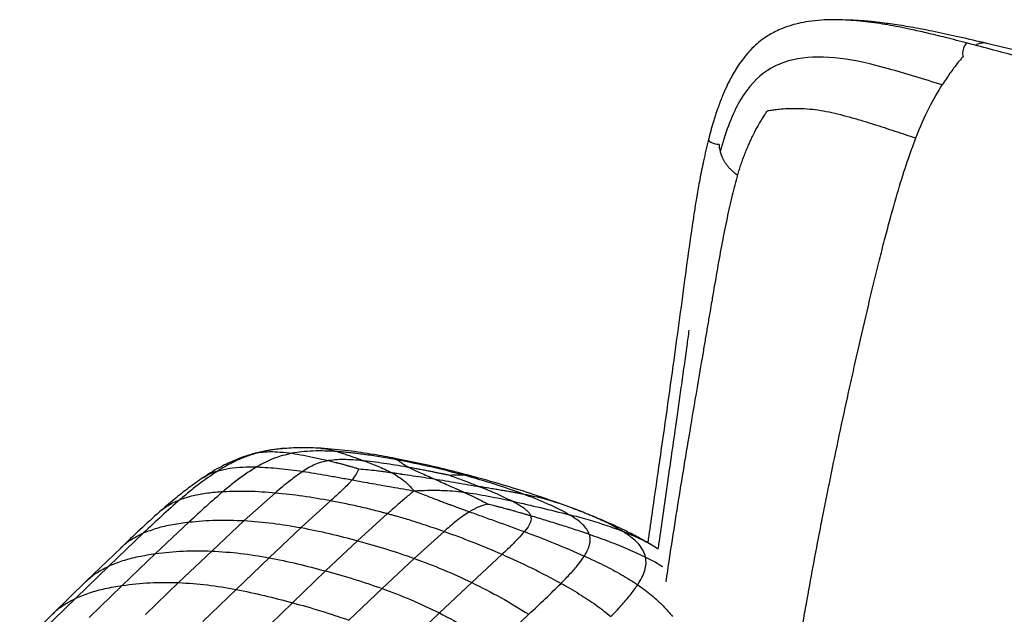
# Paper-space layout '_Trimetric' of a CAD drawing. Header units: millimetres. Extents: x -437 to 644, y -96 to 907.
# Tile 7 of 14: x -240 to 104, y 699 to 907. Entities that reach past the tile are written whole.
import ezdxf

# ---------------------------------------------------------------- set-up
doc = ezdxf.new("R2010")
doc.units = ezdxf.units.MM

psp = doc.layouts.new('_Trimetric')

# ---------------------------------------------------------------- linework, layer by layer
at = {"color": 7, "linetype": 'Continuous', "lineweight": 25}
for p, q in [((-148.38, 756.94), (-148.89, 756.88)), ((-134.93, 757.06), (-134.83, 757.06)), ((-158.01, 755.22), (-156.1, 755.69)), ((-81.03, 746.99), (-81.74, 747.24)), ((-150.72, 741.59), (-161.6, 731.83)), ((-131.38, 738.84), (-141.74, 729.4)), ((-46.93, 736.15), (-51.72, 737.9)), ((-46.61, 736), (-47.01, 736.15)), ((-111.56, 734.3), (-122.02, 724.83)), ((-180.86, 731.37), (-192.59, 720.34)), ((-161.6, 731.83), (-172.98, 721.22)), ((-141.74, 729.4), (-152.96, 718.88)), ((-196.75, 727.57), (-208.82, 716.03)), ((-91.81, 728.08), (-102.25, 718.66)), ((-204.64, 722.4), (-216.82, 710.66)), ((-122.02, 724.83), (-133.24, 714.28)), ((-17.57, 722.17), (-17.7, 722.25)), ((-17, 721.85), (-17.63, 722.28)), ((-192.59, 720.34), (-204.21, 709.22)), ((-172.98, 721.22), (-184.54, 710.22)), ((-152.96, 718.88), (-164.48, 707.83)), ((-102.25, 718.66), (-113.5, 708.15)), ((-71.54, 720.08), (-82.13, 710.23)), ((-208.82, 716.03), (-220.48, 704.75)), ((-133.24, 714.28), (-144.77, 703.19)), ((-216.82, 710.66), (-228.47, 699.31)), ((-204.21, 709.22), (-215.81, 697.99)), ((-184.54, 710.22), (-196.13, 699.02)), ((-82.13, 710.23), (-93.49, 699.62)), ((-164.48, 707.83), (-176.05, 696.61)), ((-113.5, 708.15), (-125.06, 697.12)), ((-220.48, 704.75), (-232.06, 693.47)), ((-144.77, 703.19), (-156.35, 691.94)), ((-228.47, 699.31), (-240.04, 688.03)), ((-93.49, 699.62), (-105.05, 688.62)), ((-73.94, 688.09), (-62.27, 699.15))]:
    psp.add_line(p, q, dxfattribs=at)
at = {"color": 7, "linetype": 'Continuous', "lineweight": 25, "flags": 128}
for points in [[(90.99, 898.47), (90.78, 898.47), (90.33, 898.2), (89.89, 897.6), (89.52, 896.76), (89.27, 895.82), (89.19, 894.91), (89.29, 894.17), (89.45, 893.83)], [(0.49, 864.84), (0.52, 864.6), (0.88, 864.21), (1.55, 863.82), (2.43, 863.5), (3.38, 863.28), (4.18, 863.21)]]:
    psp.add_lwpolyline(points, dxfattribs=at)
at = {"color": 7, "linetype": 'Continuous', "lineweight": 25}
for points, knots in [([(90.99, 898.47), (88.41, 899.14), (83.63, 900.38), (77.03, 902), (71.58, 903.23), (67.09, 904.14), (63.14, 904.87), (59.33, 905.48), (55.33, 906.01), (51.3, 906.4), (47.4, 906.64), (43.66, 906.7), (39.71, 906.57), (35.73, 906.15), (31.91, 905.44), (28.63, 904.53), (25.77, 903.46), (23.4, 902.33), (21.27, 901.12), (19.12, 899.66), (16.79, 897.75), (14.44, 895.37), (12.31, 892.75), (10.55, 890.19), (9.12, 887.82), (7.87, 885.52), (6.6, 882.92), (5.19, 879.68), (3.64, 875.55), (2, 870.53), (1.02, 866.83), (0.49, 864.84)], [0, 0, 0, 0, 0.069396, 0.128494, 0.177184, 0.215381, 0.248499, 0.282315, 0.316845, 0.354724, 0.389285, 0.420354, 0.454207, 0.494577, 0.527136, 0.558534, 0.586021, 0.609354, 0.629237, 0.651959, 0.678805, 0.709749, 0.740484, 0.767593, 0.791129, 0.812357, 0.835452, 0.86582, 0.903351, 0.948078, 1, 1, 1, 1]), ([(97.7, 898.4), (94.5, 899.15), (88.48, 900.57), (79.97, 902.41), (72.34, 903.9), (65.72, 905), (60.01, 905.76), (55.19, 906.23), (51.63, 906.47), (49.69, 906.5), (49.06, 906.51)], [0, 0, 0, 0, 0.198394, 0.37404, 0.528877, 0.663866, 0.780303, 0.879213, 0.961064, 1, 1, 1, 1]), ([(269.7, 850.49), (267.65, 851.05), (263.84, 852.09), (258.57, 853.52), (254.22, 854.7), (250.67, 855.67), (247.61, 856.5), (244.74, 857.28), (241.83, 858.07), (233.62, 860.29), (222.67, 863.26), (209.03, 866.93), (198.16, 869.85), (188.39, 872.47), (179.45, 874.85), (170.95, 877.12), (162.16, 879.46), (153.57, 881.75), (146.96, 883.52), (142.01, 884.84), (138.17, 885.87), (133.64, 887.08), (128.33, 888.51), (122.28, 890.14), (115.5, 891.96), (108.01, 893.97), (99.75, 896.17), (93.99, 897.68), (90.99, 898.47)], [0, 0, 0, 0, 0.034548, 0.064022, 0.08842, 0.107742, 0.123646, 0.139692, 0.155999, 0.172569, 0.277477, 0.339922, 0.401495, 0.460024, 0.503942, 0.551329, 0.602664, 0.651488, 0.695547, 0.71361, 0.734603, 0.759953, 0.789668, 0.823751, 0.86148, 0.903429, 0.949602, 1, 1, 1, 1]), ([(97.67, 898.4), (97.54, 898.43), (97.06, 898.56), (96.2, 898.6), (95.08, 898.36), (94.29, 898.07), (93.86, 897.77), (93.8, 897.73)], [0, 0, 0, 0, 0.1078365, 0.4131792, 0.693054, 0.9578658, 1, 1, 1, 1]), ([(278.65, 851.74), (266.38, 855.05), (241.42, 861.8), (203.48, 871.64), (171.18, 879.93), (150.62, 885.19), (142.28, 887.32), (140.11, 887.87), (138.47, 888.29), (136.9, 888.69), (131.27, 890.12), (122.14, 892.43), (109.59, 895.55), (101.61, 897.46), (97.67, 898.41)], [0, 0, 0, 0, 0.205516, 0.418066, 0.630411, 0.741259, 0.758519, 0.768427, 0.777022, 0.785602, 0.794166, 0.869807, 0.935812, 1, 1, 1, 1]), ([(82.13, 883.93), (75.6, 885.92), (69.34, 887.9), (57.44, 891.19), (51.8, 892.5), (41.19, 893.83), (36.23, 893.84), (27.23, 892.25), (23.19, 890.63), (19.73, 888.04)], [0, 0, 0, 0, 0.25, 0.25, 0.5, 0.5, 0.75, 0.75, 1, 1, 1, 1]), ([(89.44, 893.82), (89.33, 893.7), (88.94, 893.27), (88.26, 892.47), (86.82, 890.71), (84.76, 887.97), (83.03, 885.3), (82.13, 883.93)], [0, 0, 0, 0, 0.044076, 0.15744, 0.273899, 0.625686, 1, 1, 1, 1]), ([(19.73, 888.04), (16.26, 885.44), (13.36, 881.85), (8.4, 872.71), (6.35, 867.16), (4.58, 860.63)], [0, 0, 0, 0, 0.5, 0.5, 1, 1, 1, 1]), ([(72.94, 865.39), (74.51, 869.42), (76.07, 872.88), (79.14, 878.94), (80.65, 881.56), (82.13, 883.92)], [0, 0, 0, 0, 0.5, 0.5, 1, 1, 1, 1]), ([(10.69, 852.49), (10.79, 852.8), (10.98, 853.43), (11.28, 854.37), (11.58, 855.3), (11.89, 856.23), (12.21, 857.15), (12.54, 858.06), (12.88, 858.97), (13.23, 859.87), (13.58, 860.76), (13.94, 861.65), (14.31, 862.53), (14.69, 863.4), (15.08, 864.26), (15.47, 865.11), (15.88, 865.96), (16.67, 867.55), (17.88, 869.85), (19.2, 872.07), (20.21, 873.63), (20.68, 874.34), (21, 874.79), (21.07, 874.89)], [0, 0, 0, 0, 0.039383, 0.0786734, 0.1178695, 0.15697, 0.1959738, 0.2348801, 0.273688, 0.3123965, 0.3510045, 0.3895103, 0.427912, 0.4662102, 0.5044045, 0.5424913, 0.5804664, 0.6183283, 0.7581797, 0.8967097, 0.9329239, 0.9845333, 1, 1, 1, 1]), ([(21.07, 874.89), (21.24, 874.93), (21.71, 875.01), (22.48, 875.14), (23.39, 875.27), (24.28, 875.38), (25.84, 875.54), (28.12, 875.71), (31.37, 875.77), (34.9, 875.63), (38.72, 875.21), (42.63, 874.51), (46.61, 873.58), (50.66, 872.48), (54.58, 871.33), (58.34, 870.16), (61.93, 869), (65.57, 867.81), (69.23, 866.6), (71.7, 865.79), (72.93, 865.39)], [0, 0, 0, 0, 0.011472, 0.031633, 0.051911, 0.070756, 0.089615, 0.151614, 0.213698, 0.286997, 0.360918, 0.435669, 0.511239, 0.587586, 0.664669, 0.73109, 0.797859, 0.864941, 0.932328, 1, 1, 1, 1]), ([(0.49, 864.84), (-0.1, 862.39), (-1.22, 857.77), (-2.52, 851.13), (-3.55, 845.28), (-4.38, 840.21), (-5.03, 835.91), (-6.21, 827.89), (-8.44, 811.3), (-11.33, 789.94), (-14.38, 768.18), (-16.88, 750.84), (-19, 736.19), (-20.24, 727.37), (-20.7, 724.13)], [0, 0, 0, 0, 0.053634, 0.101306, 0.143146, 0.179265, 0.209698, 0.234741, 0.349997, 0.561917, 0.688109, 0.812567, 0.930919, 1, 1, 1, 1]), ([(4.22, 863.15), (4.21, 862.95), (4.16, 862.19), (4.4, 861.29), (4.58, 860.63)], [0, 0, 0, 0, 0.264194, 1, 1, 1, 1]), ([(13.39, 520.87), (13.13, 522.84), (12.96, 524.95), (12.79, 529.63), (12.79, 532.19), (12.94, 537.97), (13.09, 541.18), (13.44, 546.61), (13.57, 548.53), (13.87, 552.56), (14.04, 554.67), (14.98, 565.67), (15.99, 575.85), (17.36, 587.95), (17.6, 589.98), (17.85, 592.11), (17.94, 592.92), (17.96, 593.05), (17.97, 593.1), (17.97, 593.11), (17.97, 593.15), (17.98, 593.22), (18.03, 593.62), (18.16, 594.69), (18.94, 601.23), (19.75, 607.54), (21.98, 624.39), (23.6, 635.68), (26.88, 657.14), (28.53, 667.3), (30.99, 681.78), (31.8, 686.48), (33, 693.34), (33.39, 695.59), (34.18, 700.05), (34.58, 702.25), (36.55, 713.21), (38.14, 721.76), (40.35, 733.08), (40.8, 735.38), (41.74, 740.05), (43.17, 747.18), (44.72, 754.62), (46.86, 764.76), (47.97, 769.92), (49.69, 777.78), (50.28, 780.41), (51.46, 785.7), (52.05, 788.36), (55.07, 801.65), (57.58, 812.27), (60.59, 824.32), (61.18, 826.67), (62.36, 831.22), (62.94, 833.41), (64.64, 839.74), (65.74, 843.62), (68.94, 854.37), (70.96, 860.34), (72.93, 865.39)], [0, 0, 0, 0, 0.0625, 0.0625, 0.125, 0.125, 0.1875, 0.1875, 0.21875, 0.21875, 0.25, 0.25, 0.375, 0.375, 0.390625, 0.398437, 0.399414, 0.399902, 0.399902, 0.400024, 0.400024, 0.400146, 0.400391, 0.402344, 0.40625, 0.4375, 0.4375, 0.5, 0.5, 0.5625, 0.5625, 0.59375, 0.59375, 0.609375, 0.609375, 0.625, 0.625, 0.6875, 0.6875, 0.703125, 0.703125, 0.71875, 0.75, 0.75, 0.78125, 0.78125, 0.796875, 0.796875, 0.8125, 0.8125, 0.875, 0.875, 0.890625, 0.890625, 0.90625, 0.90625, 0.9375, 0.9375, 1, 1, 1, 1]), ([(4.58, 860.63), (4.61, 860.52), (4.67, 860.3), (4.78, 859.96), (4.9, 859.62), (5.02, 859.28), (5.16, 858.94), (5.31, 858.6), (5.46, 858.26), (5.63, 857.92), (5.81, 857.59), (6, 857.26), (6.2, 856.93), (6.41, 856.61), (6.64, 856.29), (6.87, 855.98), (7.12, 855.67), (7.37, 855.36), (7.64, 855.06), (7.92, 854.77), (8.2, 854.48), (8.5, 854.2), (8.81, 853.92), (9.13, 853.65), (9.54, 853.31), (10.05, 852.92), (10.48, 852.63), (10.69, 852.49)], [0, 0, 0, 0, 0.038609, 0.077077, 0.115416, 0.153636, 0.19175, 0.229772, 0.267712, 0.305581, 0.343383, 0.381123, 0.418806, 0.456435, 0.494016, 0.531555, 0.569057, 0.606526, 0.643968, 0.681386, 0.718785, 0.756167, 0.793535, 0.830892, 0.868239, 0.93413, 1, 1, 1, 1]), ([(10.69, 852.49), (10.03, 850.13), (8.65, 845.18), (6.91, 837.27), (5.22, 828.75), (3.6, 819.8), (2.42, 812.94), (1.57, 807.94), (0.98, 804.51), (0.27, 800.34), (-0.51, 795.8), (-2, 787.03), (-4.07, 774.88), (-6.64, 759.65), (-8.95, 745.69), (-11.14, 732.06), (-12.96, 720.34), (-14.02, 713.12), (-14.42, 710.45)], [0, 0, 0, 0, 0.051375, 0.108016, 0.168671, 0.232043, 0.296812, 0.312833, 0.336913, 0.368787, 0.400485, 0.431967, 0.55275, 0.655176, 0.751679, 0.846792, 0.943322, 1, 1, 1, 1]), ([(-6.34, 798.28), (-6.59, 796.47), (-7.15, 792.36), (-8.08, 785.7), (-9.08, 778.51), (-10.08, 771.41), (-11.23, 763.31), (-12.54, 754.17), (-14.01, 743.97), (-15.44, 734.05), (-16.48, 726.74), (-17.04, 722.71), (-17.14, 721.95)], [0, 0, 0, 0, 0.0706003, 0.160993, 0.2608868, 0.352734, 0.4395127, 0.5791886, 0.71193, 0.8411888, 0.9698032, 1, 1, 1, 1]), ([(-148.56, 756.96), (-150.14, 756.78), (-153.25, 756.42), (-156.32, 755.69), (-157.83, 755.33)], [0, 0, 0, 0, 0.508358, 1, 1, 1, 1]), ([(-148.89, 756.88), (-149.86, 756.78), (-152.37, 756.54), (-154.68, 756.01), (-156.1, 755.69)], [0, 0, 0, 0, 0.386971, 1, 1, 1, 1]), ([(-134.93, 757.1), (-137.26, 757.21), (-141.75, 757.43), (-146.33, 757.11), (-148.54, 756.96)], [0, 0, 0, 0, 0.518552, 1, 1, 1, 1]), ([(-108.85, 753.54), (-111.41, 754.01), (-116.83, 755.01), (-125.45, 756.31), (-131.66, 756.83), (-134.86, 757.1)], [0, 0, 0, 0, 0.301407, 0.640312, 1, 1, 1, 1]), ([(-134.83, 757.06), (-134.63, 757.06), (-133.71, 757.04), (-131.85, 756.66), (-130.05, 756.17), (-129.14, 755.92)], [0, 0, 0, 0, 0.125194, 0.55881, 1, 1, 1, 1]), ([(-158.01, 755.28), (-159.36, 754.89), (-162.27, 754.05), (-166.09, 752.48), (-169.64, 750.73), (-172.91, 748.87), (-175.03, 747.48), (-176.15, 746.75)], [0, 0, 0, 0, 0.195822, 0.422904, 0.59486, 0.786217, 1, 1, 1, 1]), ([(-156.1, 755.69), (-157.45, 755.31), (-160.2, 754.55), (-163.91, 753.02), (-167.45, 751.26), (-169.61, 749.94), (-170.72, 749.26)], [0, 0, 0, 0, 0.23746, 0.48016, 0.733022, 1, 1, 1, 1]), ([(-145.01, 755.33), (-146.13, 755.08), (-148.39, 754.57), (-151.5, 753.47), (-154.49, 752.15), (-156.32, 751.11), (-157.26, 750.58)], [0, 0, 0, 0, 0.23238, 0.472189, 0.72613, 1, 1, 1, 1]), ([(-156.1, 755.69), (-155, 755.79), (-152.73, 756.02), (-149.03, 755.83), (-146.36, 755.5), (-145.01, 755.33)], [0, 0, 0, 0, 0.319524, 0.65549, 1, 1, 1, 1]), ([(-129.14, 755.92), (-130.63, 756.01), (-133.48, 756.18), (-137.63, 756.16), (-141.49, 755.92), (-143.85, 755.52), (-145.01, 755.33)], [0, 0, 0, 0, 0.27439, 0.52803, 0.767528, 1, 1, 1, 1]), ([(-145.01, 755.33), (-143.67, 755.11), (-140.98, 754.69), (-136.75, 753.83), (-133.73, 753.12), (-132.23, 752.78)], [0, 0, 0, 0, 0.3353703, 0.6714441, 1, 1, 1, 1]), ([(-119.8, 752.7), (-120.76, 752.79), (-122.84, 753), (-125.97, 753.16), (-129.23, 753.17), (-131.22, 752.91), (-132.23, 752.78)], [0, 0, 0, 0, 0.229526, 0.496087, 0.744762, 1, 1, 1, 1]), ([(-129.14, 755.92), (-127.72, 755.47), (-124.95, 754.59), (-121.48, 753.31), (-119.8, 752.7)], [0, 0, 0, 0, 0.515067, 1, 1, 1, 1]), ([(-108.07, 753), (-109.94, 753.34), (-113.6, 754.01), (-119.02, 754.83), (-124.17, 755.5), (-127.53, 755.78), (-129.14, 755.92)], [0, 0, 0, 0, 0.272209, 0.531456, 0.774864, 1, 1, 1, 1]), ([(-81.01, 747.06), (-84.13, 747.88), (-90.29, 749.51), (-99.64, 751.7), (-105.93, 752.96), (-109.01, 753.57)], [0, 0, 0, 0, 0.342934, 0.6783446, 1, 1, 1, 1]), ([(-108.83, 753.51), (-108.77, 753.5), (-108.63, 753.46), (-108.27, 753.17), (-108.07, 753)], [0, 0, 0, 0, 0.411471, 1, 1, 1, 1]), ([(-170.72, 749.26), (-169.39, 749.59), (-166.63, 750.25), (-162.13, 750.61), (-158.91, 750.59), (-157.26, 750.58)], [0, 0, 0, 0, 0.3149782, 0.6502046, 1, 1, 1, 1]), ([(-157.26, 750.58), (-158.58, 749.76), (-161.34, 748.04), (-165.19, 745.16), (-167.69, 743.09), (-168.99, 742.03)], [0, 0, 0, 0, 0.305451, 0.640589, 1, 1, 1, 1]), ([(-157.26, 750.58), (-154.68, 750.45), (-149.56, 750.2), (-143.94, 749.42), (-141.16, 749.03)], [0, 0, 0, 0, 0.503918, 1, 1, 1, 1]), ([(-132.23, 752.78), (-133.08, 752.61), (-134.8, 752.26), (-137.04, 751.4), (-139.17, 750.31), (-140.47, 749.47), (-141.16, 749.03)], [0, 0, 0, 0, 0.2254454, 0.4602989, 0.7153903, 1, 1, 1, 1]), ([(-132.23, 752.78), (-131.96, 752.71), (-131.4, 752.58), (-130.55, 752.38), (-129.86, 752.21), (-129.41, 752.1), (-129.24, 752.05), (-129.2, 752.04), (-129.18, 752.04), (-129.18, 752.04), (-129.16, 752.03), (-129.13, 752.03), (-129.1, 752.02), (-129.08, 752.01), (-129.07, 752.01), (-129.01, 751.99), (-128.81, 751.94), (-128.34, 751.83), (-127.8, 751.68), (-127.32, 751.56), (-126.78, 751.41), (-126.01, 751.2), (-124.92, 750.9), (-123.81, 750.57), (-122.72, 750.24), (-122.02, 750.01), (-121.69, 749.9)], [0, 0, 0, 0, 0.0835, 0.166815, 0.250239, 0.287122, 0.29538, 0.299511, 0.299901, 0.300019, 0.300127, 0.304576, 0.308755, 0.309903, 0.310405, 0.31252, 0.327838, 0.36617, 0.447579, 0.483909, 0.50175, 0.601407, 0.700666, 0.807151, 0.908128, 1, 1, 1, 1]), ([(-121.69, 749.9), (-121.93, 749.31), (-122.41, 748.11), (-123.45, 746.76), (-123.98, 746.07)], [0, 0, 0, 0, 0.49391, 1, 1, 1, 1]), ([(-121.69, 749.9), (-121.66, 749.9), (-120.61, 749.85), (-118.54, 749.66), (-115.83, 749.37), (-114.14, 749.16), (-113.47, 749.07)], [0, 0, 0, 0, 0.008921, 0.381786, 0.755248, 1, 1, 1, 1]), ([(-119.8, 752.7), (-118.2, 752.12), (-115.01, 750.98), (-111.75, 749.41), (-110.12, 748.62)], [0, 0, 0, 0, 0.501146, 1, 1, 1, 1]), ([(-103.98, 750.38), (-106.6, 750.83), (-111.85, 751.74), (-117.15, 752.38), (-119.8, 752.7)], [0, 0, 0, 0, 0.500555, 1, 1, 1, 1]), ([(-108.07, 753), (-107.88, 752.85), (-107.5, 752.55), (-106.65, 751.94), (-105.56, 751.23), (-104.51, 750.66), (-103.98, 750.38)], [0, 0, 0, 0, 0.260175, 0.513846, 0.760386, 1, 1, 1, 1]), ([(-84.9, 747.7), (-88.72, 748.69), (-96.23, 750.65), (-104.17, 752.23), (-108.07, 753)], [0, 0, 0, 0, 0.508215, 1, 1, 1, 1]), ([(-89.76, 747.59), (-90.15, 747.67), (-90.94, 747.84), (-92.13, 748.09), (-93.32, 748.33), (-94.5, 748.57), (-95.71, 748.82), (-97.1, 749.09), (-98.71, 749.4), (-100.45, 749.73), (-102.22, 750.06), (-103.37, 750.27), (-103.98, 750.38)], [0, 0, 0, 0, 0.083237, 0.166601, 0.249959, 0.333856, 0.416686, 0.504028, 0.628072, 0.756586, 0.870786, 1, 1, 1, 1]), ([(-103.98, 750.38), (-103.4, 750.08), (-102.25, 749.51), (-99.4, 748.22), (-96.9, 747.12), (-95.24, 746.4)], [0, 0, 0, 0, 0.25507, 0.506529, 1, 1, 1, 1]), ([(-176, 746.85), (-177.72, 745.65), (-181.28, 743.16), (-186.29, 739.15), (-189.52, 736.34), (-191.19, 734.9)], [0, 0, 0, 0, 0.309907, 0.644878, 1, 1, 1, 1]), ([(-170.72, 749.26), (-172.71, 747.93), (-176.1, 745.66), (-180.39, 742.27), (-182.79, 740.25), (-183.99, 739.24)], [0, 0, 0, 0, 0.415057, 0.707388, 1, 1, 1, 1]), ([(-176.05, 746.72), (-175.45, 747.13), (-173.81, 748.25), (-171.92, 748.87), (-170.72, 749.26)], [0, 0, 0, 0, 0.367343, 1, 1, 1, 1]), ([(-141.16, 749.03), (-142.7, 747.94), (-146.07, 745.55), (-149.09, 742.98), (-150.72, 741.59)], [0, 0, 0, 0, 0.458597, 1, 1, 1, 1]), ([(-141.16, 749.03), (-139.8, 748.82), (-137.13, 748.41), (-132.9, 747.69), (-128.56, 746.91), (-125.5, 746.35), (-123.98, 746.07)], [0, 0, 0, 0, 0.2531465, 0.5001422, 0.7509617, 1, 1, 1, 1]), ([(-113.47, 749.07), (-112.92, 749), (-111.8, 748.85), (-110.69, 748.7), (-110.12, 748.62)], [0, 0, 0, 0, 0.494959, 1, 1, 1, 1]), ([(-110.12, 748.62), (-109.51, 748.53), (-108.58, 748.39), (-107.45, 748.23), (-106.91, 748.15), (-105.35, 747.93), (-101.52, 747.38), (-97.71, 746.78), (-95.24, 746.4)], [0, 0, 0, 0, 0.124777, 0.189064, 0.228115, 0.233975, 0.50515, 1, 1, 1, 1]), ([(-110.12, 748.62), (-109.44, 748.22), (-108.06, 747.43), (-106.81, 746.5), (-106.19, 746.04)], [0, 0, 0, 0, 0.499059, 1, 1, 1, 1]), ([(-95.24, 746.4), (-93.64, 745.68), (-91.44, 744.7), (-88.92, 743.56), (-87.99, 743.14), (-87.68, 743), (-87.17, 742.77), (-86.3, 742.38), (-85.44, 742.01), (-84.99, 741.81)], [0, 0, 0, 0, 0.494229, 0.676207, 0.729919, 0.757503, 0.765035, 0.875233, 1, 1, 1, 1]), ([(-95.24, 746.4), (-93.93, 746.18), (-91.28, 745.74), (-87.29, 745.05), (-83.28, 744.35), (-80.66, 743.9), (-79.34, 743.68)], [0, 0, 0, 0, 0.244979, 0.493455, 0.744931, 1, 1, 1, 1]), ([(-86.6, 747.76), (-86.89, 747.76), (-87.51, 747.76), (-88.53, 747.71), (-89.29, 747.64), (-89.71, 747.6), (-89.74, 747.59), (-89.75, 747.59), (-89.76, 747.59)], [0, 0, 0, 0, 0.271396, 0.601335, 0.971678, 0.985839, 0.99292, 1, 1, 1, 1]), ([(-89.76, 747.59), (-88.28, 747.06), (-84.87, 745.84), (-81.34, 744.46), (-79.34, 743.68)], [0, 0, 0, 0, 0.434161, 1, 1, 1, 1]), ([(-84.9, 747.7), (-85.12, 747.71), (-85.41, 747.73), (-85.98, 747.75), (-86.33, 747.76), (-86.6, 747.76)], [0, 0, 0, 0, 0.386208, 0.511947, 1, 1, 1, 1]), ([(-63.83, 740.98), (-67.14, 742.16), (-73.86, 744.57), (-81.18, 746.64), (-84.9, 747.7)], [0, 0, 0, 0, 0.49179, 1, 1, 1, 1]), ([(-81.74, 747.24), (-82.4, 747.37), (-83.44, 747.57), (-84.51, 747.66), (-84.9, 747.7)], [0, 0, 0, 0, 0.632037, 1, 1, 1, 1]), ([(-51.73, 737.9), (-54.6, 738.9), (-60.64, 741.02), (-70.4, 744.08), (-77.4, 746.05), (-81.01, 747.06)], [0, 0, 0, 0, 0.305092, 0.641652, 1, 1, 1, 1]), ([(-124.78, 745.13), (-125.73, 744.16), (-127.78, 742.07), (-130.12, 739.97), (-131.38, 738.84)], [0, 0, 0, 0, 0.4616227, 1, 1, 1, 1]), ([(-123.98, 746.07), (-124.11, 745.92), (-124.36, 745.6), (-124.64, 745.29), (-124.78, 745.13)], [0, 0, 0, 0, 0.49974, 1, 1, 1, 1]), ([(-123.98, 746.07), (-122.81, 745.86), (-120.52, 745.45), (-116.91, 744.8), (-113.48, 744.19), (-109.8, 743.54), (-106.15, 742.91), (-103.5, 742.46), (-102.26, 742.25)], [0, 0, 0, 0, 0.168999, 0.3311, 0.505503, 0.645162, 0.834343, 1, 1, 1, 1]), ([(-106.19, 746.04), (-105.87, 745.78), (-105.5, 745.48), (-104.8, 744.85), (-103.77, 743.88), (-102.86, 742.9), (-102.26, 742.25)], [0, 0, 0, 0, 0.2218075, 0.2583903, 0.5129683, 1, 1, 1, 1]), ([(-79.34, 743.68), (-77.4, 742.9), (-73.47, 741.31), (-69.74, 739.5), (-67.86, 738.58)], [0, 0, 0, 0, 0.494284, 1, 1, 1, 1]), ([(-63.83, 740.98), (-64.23, 741.06), (-65.03, 741.22), (-66.25, 741.44), (-67.52, 741.68), (-68.73, 741.89), (-69.97, 742.11), (-71.45, 742.36), (-73.23, 742.66), (-75.26, 743), (-77.25, 743.33), (-78.65, 743.56), (-79.34, 743.68)], [0, 0, 0, 0, 0.083974, 0.167347, 0.250081, 0.344032, 0.409551, 0.495968, 0.633472, 0.750476, 0.876086, 1, 1, 1, 1]), ([(-183.99, 739.24), (-182.51, 739.73), (-179.45, 740.74), (-174.42, 741.6), (-170.83, 741.88), (-168.99, 742.03)], [0, 0, 0, 0, 0.313278, 0.647902, 1, 1, 1, 1]), ([(-168.99, 742.03), (-170.99, 740.3), (-175.04, 736.8), (-178.9, 733.2), (-180.86, 731.37)], [0, 0, 0, 0, 0.492346, 1, 1, 1, 1]), ([(-168.99, 742.03), (-166.06, 742.12), (-160.16, 742.32), (-153.88, 741.84), (-150.72, 741.59)], [0, 0, 0, 0, 0.496843, 1, 1, 1, 1]), ([(-150.72, 741.59), (-147.55, 741.26), (-141.26, 740.6), (-134.66, 739.42), (-131.38, 738.84)], [0, 0, 0, 0, 0.503883, 1, 1, 1, 1]), ([(-102.94, 741.7), (-103.94, 740.88), (-105.94, 739.22), (-107.95, 737.47), (-108.96, 736.59)], [0, 0, 0, 0, 0.497489, 1, 1, 1, 1]), ([(-102.26, 742.25), (-102.38, 742.16), (-102.61, 741.97), (-102.84, 741.79), (-102.94, 741.7)], [0, 0, 0, 0, 0.5256919, 1, 1, 1, 1]), ([(-102.26, 742.25), (-100.73, 742.32), (-98.61, 742.42), (-96.28, 742.45), (-95.36, 742.45), (-94.3, 742.45), (-93.45, 742.43), (-92.73, 742.41)], [0, 0, 0, 0, 0.486502, 0.666949, 0.734996, 0.774727, 1, 1, 1, 1]), ([(-102.26, 742.25), (-101.49, 741.94), (-100, 741.35), (-97.51, 740.38), (-95.21, 739.49), (-93.11, 738.69), (-91.6, 738.12), (-90.34, 737.64), (-89.15, 737.2), (-88.06, 736.79), (-86.74, 736.3), (-85.51, 735.85), (-84.15, 735.36), (-83.38, 735.07), (-82.97, 734.93)], [0, 0, 0, 0, 0.126952, 0.245989, 0.402221, 0.494504, 0.574933, 0.635785, 0.688917, 0.756255, 0.800342, 0.88722, 0.939851, 1, 1, 1, 1]), ([(-92.73, 742.41), (-91.44, 742.35), (-88.86, 742.24), (-86.28, 741.95), (-84.99, 741.81)], [0, 0, 0, 0, 0.498624, 1, 1, 1, 1]), ([(-84.99, 741.81), (-84.64, 741.65), (-83.95, 741.33), (-82.92, 740.86), (-81.93, 740.39), (-80.74, 739.83), (-79.45, 739.18), (-77.98, 738.43), (-77.07, 737.91), (-76.6, 737.64)], [0, 0, 0, 0, 0.12303, 0.244791, 0.365544, 0.478433, 0.665563, 0.825319, 1, 1, 1, 1]), ([(-84.99, 741.81), (-82.11, 741.37), (-76.35, 740.48), (-70.69, 739.21), (-67.86, 738.58)], [0, 0, 0, 0, 0.498881, 1, 1, 1, 1]), ([(-48.12, 733.9), (-49.17, 734.49), (-51.36, 735.71), (-55.12, 737.46), (-59.29, 739.25), (-62.3, 740.39), (-63.83, 740.98)], [0, 0, 0, 0, 0.225128, 0.468545, 0.7278, 1, 1, 1, 1]), ([(-51.72, 737.81), (-53.29, 738.34), (-57.07, 739.6), (-61.34, 740.47), (-63.83, 740.98)], [0, 0, 0, 0, 0.414359, 1, 1, 1, 1]), ([(-183.99, 739.24), (-186.16, 737.32), (-190.51, 733.48), (-194.67, 729.54), (-196.75, 727.57)], [0, 0, 0, 0, 0.498472, 1, 1, 1, 1]), ([(-191.18, 734.88), (-191.1, 734.96), (-190.12, 735.98), (-187.75, 737.54), (-185.28, 738.65), (-183.99, 739.24)], [0, 0, 0, 0, 0.037283, 0.497851, 1, 1, 1, 1]), ([(-131.38, 738.84), (-131.24, 738.81), (-129.44, 738.47), (-125.84, 737.76), (-120.54, 736.59), (-116.58, 735.62), (-114.43, 735.07), (-114.1, 734.98)], [0, 0, 0, 0, 0.025474, 0.313905, 0.627933, 0.94216, 1, 1, 1, 1]), ([(-108.96, 736.59), (-109.03, 736.53), (-109.61, 736.02), (-110.48, 735.26), (-111.28, 734.55), (-111.56, 734.3)], [0, 0, 0, 0, 0.078559, 0.671748, 1, 1, 1, 1]), ([(-76.6, 737.64), (-76.9, 737.56), (-77.47, 737.4), (-78.36, 737.13), (-79.18, 736.83), (-80.09, 736.46), (-81.01, 736.03), (-82.02, 735.5), (-82.65, 735.12), (-82.97, 734.93)], [0, 0, 0, 0, 0.1314, 0.248331, 0.38457, 0.493911, 0.664796, 0.826954, 1, 1, 1, 1]), ([(-76.6, 737.64), (-76.27, 737.57), (-75.65, 737.43), (-74.75, 737.21), (-73.83, 736.98), (-73, 736.77), (-72.21, 736.57), (-71.57, 736.4), (-70.83, 736.2), (-70.16, 736.02), (-69.63, 735.88), (-69.35, 735.81), (-69.13, 735.74), (-68.52, 735.58), (-67.57, 735.31), (-66.41, 734.98), (-65.28, 734.66), (-64.14, 734.33), (-62.9, 733.96), (-62.08, 733.72), (-61.66, 733.6)], [0, 0, 0, 0, 0.06493, 0.1244304, 0.1789294, 0.2491001, 0.2908741, 0.3366784, 0.378418, 0.4396629, 0.4709353, 0.4843775, 0.4954665, 0.5155246, 0.6070373, 0.6864276, 0.7497613, 0.8331854, 0.9165005, 1, 1, 1, 1]), ([(-67.86, 738.58), (-67.38, 738.33), (-66.45, 737.83), (-65.16, 737.07), (-64, 736.28), (-62.96, 735.44), (-62.12, 734.54), (-61.81, 733.91), (-61.66, 733.6)], [0, 0, 0, 0, 0.171542, 0.335403, 0.494044, 0.659505, 0.834543, 1, 1, 1, 1]), ([(-67.86, 738.58), (-64.6, 737.86), (-57.89, 736.36), (-51.44, 734.74), (-48.12, 733.9)], [0, 0, 0, 0, 0.484929, 1, 1, 1, 1]), ([(-17.63, 722.28), (-18.89, 723.05), (-21.19, 724.46), (-24.38, 726.21), (-26.95, 727.54), (-29.08, 728.59), (-30.98, 729.49), (-32.96, 730.4), (-35.31, 731.45), (-38.38, 732.77), (-42.33, 734.39), (-45.29, 735.52), (-46.92, 736.15)], [0, 0, 0, 0, 0.134482, 0.245726, 0.331279, 0.400083, 0.465324, 0.526969, 0.602471, 0.706093, 0.83852, 1, 1, 1, 1]), ([(-29.39, 728.05), (-30.71, 728.82), (-33.45, 730.42), (-38.31, 732.68), (-42.74, 734.56), (-45.64, 735.64), (-46.61, 736)], [0, 0, 0, 0, 0.2595864, 0.5424361, 0.8465052, 1, 1, 1, 1]), ([(-191.19, 734.9), (-193.49, 732.83), (-198.06, 728.71), (-202.45, 724.5), (-204.64, 722.4)], [0, 0, 0, 0, 0.5013, 1, 1, 1, 1]), ([(-114.1, 734.98), (-113.87, 734.92), (-113.45, 734.81), (-112.6, 734.58), (-111.98, 734.42), (-111.56, 734.3)], [0, 0, 0, 0, 0.271001, 0.499916, 1, 1, 1, 1]), ([(-111.56, 734.3), (-111.13, 734.18), (-110.67, 734.06), (-109.81, 733.82), (-109.38, 733.7), (-108.98, 733.59)], [0, 0, 0, 0, 0.5000757, 0.5353966, 1, 1, 1, 1]), ([(-108.98, 733.59), (-107.38, 733.13), (-104.17, 732.2), (-100.97, 731.17), (-99.36, 730.66)], [0, 0, 0, 0, 0.49957, 1, 1, 1, 1]), ([(-82.97, 734.93), (-83.71, 734.46), (-85.38, 733.41), (-87.59, 731.66), (-89.78, 729.85), (-91.15, 728.66), (-91.81, 728.08)], [0, 0, 0, 0, 0.223743, 0.504272, 0.759834, 1, 1, 1, 1]), ([(-82.97, 734.93), (-81.42, 734.37), (-78.32, 733.25), (-71.93, 730.98), (-67.05, 729.2), (-63.79, 728)], [0, 0, 0, 0, 0.249082, 0.49995, 1, 1, 1, 1]), ([(-61.66, 733.6), (-61.59, 733.39), (-61.45, 732.99), (-61.44, 732.58), (-61.44, 732.37)], [0, 0, 0, 0, 0.499998, 1, 1, 1, 1]), ([(-61.66, 733.6), (-59.97, 733.1), (-56.48, 732.06), (-51.43, 730.5), (-46.26, 728.84), (-42.92, 727.7), (-41.12, 727.09)], [0, 0, 0, 0, 0.244242, 0.504658, 0.734546, 1, 1, 1, 1]), ([(-41.12, 727.09), (-41.38, 727.67), (-41.9, 728.85), (-43.42, 730.56), (-45.47, 732.26), (-47.21, 733.34), (-48.12, 733.9)], [0, 0, 0, 0, 0.232471, 0.471968, 0.725609, 1, 1, 1, 1]), ([(-29.39, 728.05), (-31.33, 728.76), (-35.27, 730.22), (-41.54, 732.13), (-45.91, 733.3), (-48.12, 733.9)], [0, 0, 0, 0, 0.322802, 0.65847, 1, 1, 1, 1]), ([(-196.75, 727.57), (-195.19, 728.16), (-191.96, 729.39), (-186.62, 730.6), (-182.81, 731.11), (-180.86, 731.37)], [0, 0, 0, 0, 0.313474, 0.647952, 1, 1, 1, 1]), ([(-180.86, 731.37), (-177.75, 731.64), (-171.47, 732.19), (-164.91, 731.95), (-161.6, 731.83)], [0, 0, 0, 0, 0.495703, 1, 1, 1, 1]), ([(-161.6, 731.83), (-158.3, 731.59), (-151.76, 731.11), (-145.06, 729.96), (-141.74, 729.4)], [0, 0, 0, 0, 0.50435, 1, 1, 1, 1]), ([(-141.74, 729.4), (-138.45, 728.74), (-131.89, 727.44), (-125.3, 725.7), (-122.02, 724.83)], [0, 0, 0, 0, 0.502002, 1, 1, 1, 1]), ([(-99.36, 730.66), (-98.11, 730.24), (-95.59, 729.42), (-93.07, 728.53), (-91.81, 728.08)], [0, 0, 0, 0, 0.49975, 1, 1, 1, 1]), ([(-61.44, 732.37), (-61.6, 731.68), (-61.95, 730.19), (-63.15, 728.77), (-63.79, 728)], [0, 0, 0, 0, 0.463242, 1, 1, 1, 1]), ([(-204.6, 722.37), (-204.42, 722.56), (-203.31, 723.77), (-200.73, 725.6), (-198.11, 726.89), (-196.75, 727.57)], [0, 0, 0, 0, 0.084221, 0.522871, 1, 1, 1, 1]), ([(-91.81, 728.08), (-88.47, 726.87), (-81.75, 724.42), (-74.96, 721.53), (-71.54, 720.08)], [0, 0, 0, 0, 0.496111, 1, 1, 1, 1]), ([(-63.79, 728), (-64.49, 727.22), (-65.96, 725.54), (-68.59, 722.91), (-70.53, 721.05), (-71.54, 720.08)], [0, 0, 0, 0, 0.295487, 0.630969, 1, 1, 1, 1]), ([(-63.79, 728), (-60.3, 726.68), (-53.26, 724.03), (-46.33, 721), (-42.84, 719.48)], [0, 0, 0, 0, 0.496081, 1, 1, 1, 1]), ([(-42.84, 719.48), (-42.43, 720.16), (-41.65, 721.48), (-41.01, 723.23), (-40.78, 724.7), (-40.8, 725.91), (-41.01, 726.7), (-41.12, 727.09)], [0, 0, 0, 0, 0.273824, 0.527702, 0.688762, 0.845491, 1, 1, 1, 1]), ([(-41.12, 727.09), (-38.8, 726.27), (-34.22, 724.63), (-27.63, 722.02), (-23.49, 720.05), (-21.47, 719.1)], [0, 0, 0, 0, 0.3445124, 0.680469, 1, 1, 1, 1]), ([(-21.47, 719.1), (-21.7, 719.86), (-22.17, 721.41), (-23.81, 723.67), (-26.17, 725.92), (-28.29, 727.32), (-29.39, 728.05)], [0, 0, 0, 0, 0.23165, 0.470616, 0.72421, 1, 1, 1, 1]), ([(-17.7, 722.25), (-18.31, 722.65), (-20.34, 723.96), (-24.22, 725.92), (-27.63, 727.32), (-29.39, 728.05)], [0, 0, 0, 0, 0.174409, 0.573129, 1, 1, 1, 1]), ([(-122.02, 724.83), (-118.74, 723.92), (-112.14, 722.08), (-105.56, 719.8), (-102.25, 718.66)], [0, 0, 0, 0, 0.497993, 1, 1, 1, 1]), ([(-208.82, 716.03), (-207.23, 716.68), (-203.94, 718.01), (-198.48, 719.4), (-194.58, 720.02), (-192.59, 720.34)], [0, 0, 0, 0, 0.313585, 0.648065, 1, 1, 1, 1]), ([(-192.59, 720.34), (-189.41, 720.7), (-183.01, 721.42), (-176.34, 721.29), (-172.98, 721.22)], [0, 0, 0, 0, 0.495821, 1, 1, 1, 1]), ([(-172.98, 721.22), (-169.64, 721.01), (-163.02, 720.6), (-156.3, 719.45), (-152.96, 718.88)], [0, 0, 0, 0, 0.50462, 1, 1, 1, 1]), ([(-152.96, 718.88), (-149.67, 718.22), (-143.1, 716.9), (-136.52, 715.15), (-133.24, 714.28)], [0, 0, 0, 0, 0.5022209, 1, 1, 1, 1]), ([(-102.25, 718.66), (-98.91, 717.42), (-92.17, 714.91), (-85.5, 711.8), (-82.13, 710.23)], [0, 0, 0, 0, 0.495647, 1, 1, 1, 1]), ([(-71.54, 720.08), (-68.06, 718.51), (-61.13, 715.4), (-54.35, 711.76), (-50.98, 709.95)], [0, 0, 0, 0, 0.503156, 1, 1, 1, 1]), ([(-50.98, 709.95), (-49.89, 711.08), (-47.77, 713.25), (-44.98, 716.41), (-43.53, 718.49), (-42.84, 719.48)], [0, 0, 0, 0, 0.359413, 0.694553, 1, 1, 1, 1]), ([(-42.84, 719.48), (-40.59, 718.44), (-36.19, 716.39), (-29.92, 713.1), (-26.07, 710.64), (-24.21, 709.45)], [0, 0, 0, 0, 0.349797, 0.685023, 1, 1, 1, 1]), ([(-24.21, 709.45), (-23.69, 710.28), (-22.69, 711.92), (-21.69, 714.37), (-21.18, 716.77), (-21.37, 718.33), (-21.47, 719.1)], [0, 0, 0, 0, 0.266977, 0.519843, 0.762547, 1, 1, 1, 1]), ([(-21.47, 719.1), (-19.63, 718.17), (-17.6, 717.15), (-15.76, 715.93), (-15.6, 715.82)], [0, 0, 0, 0, 0.90982, 1, 1, 1, 1]), ([(-216.78, 710.62), (-216.6, 710.82), (-215.48, 712.05), (-212.87, 713.95), (-210.21, 715.32), (-208.82, 716.03)], [0, 0, 0, 0, 0.0822468, 0.5218948, 1, 1, 1, 1]), ([(-133.24, 714.28), (-129.96, 713.37), (-123.37, 711.54), (-116.8, 709.29), (-113.5, 708.15)], [0, 0, 0, 0, 0.497777, 1, 1, 1, 1]), ([(-220.48, 704.75), (-218.89, 705.41), (-215.6, 706.78), (-210.12, 708.22), (-206.22, 708.88), (-204.21, 709.22)], [0, 0, 0, 0, 0.3135232, 0.6480729, 1, 1, 1, 1]), ([(-204.21, 709.22), (-201.03, 709.61), (-194.61, 710.39), (-187.91, 710.28), (-184.54, 710.22)], [0, 0, 0, 0, 0.495961, 1, 1, 1, 1]), ([(-184.54, 710.22), (-181.19, 710.01), (-174.56, 709.6), (-167.82, 708.42), (-164.48, 707.83)], [0, 0, 0, 0, 0.504904, 1, 1, 1, 1]), ([(-82.13, 710.23), (-78.74, 708.53), (-72.01, 705.16), (-65.5, 701.14), (-62.27, 699.15)], [0, 0, 0, 0, 0.504298, 1, 1, 1, 1]), ([(-62.27, 699.15), (-60.31, 700.97), (-56.45, 704.58), (-52.78, 708.18), (-50.98, 709.95)], [0, 0, 0, 0, 0.5076557, 1, 1, 1, 1]), ([(-50.98, 709.95), (-48.85, 708.73), (-44.69, 706.34), (-38.82, 702.52), (-35.27, 699.71), (-33.55, 698.35)], [0, 0, 0, 0, 0.352101, 0.686726, 1, 1, 1, 1]), ([(-33.55, 698.35), (-32.34, 699.63), (-29.96, 702.12), (-26.76, 705.81), (-25.04, 708.26), (-24.21, 709.45)], [0, 0, 0, 0, 0.352033, 0.687129, 1, 1, 1, 1]), ([(-24.21, 709.45), (-22.57, 708.26), (-19.42, 706), (-15.35, 702.25), (-13.13, 699.61), (-12.07, 698.34)], [0, 0, 0, 0, 0.362292, 0.693801, 1, 1, 1, 1]), ([(-164.48, 707.83), (-161.18, 707.16), (-154.62, 705.82), (-148.05, 704.06), (-144.77, 703.19)], [0, 0, 0, 0, 0.502442, 1, 1, 1, 1]), ([(-113.5, 708.15), (-110.17, 706.91), (-103.44, 704.4), (-96.83, 701.22), (-93.49, 699.62)], [0, 0, 0, 0, 0.49538, 1, 1, 1, 1]), ([(-228.44, 699.28), (-228.26, 699.47), (-227.14, 700.71), (-224.53, 702.62), (-221.87, 704.02), (-220.48, 704.75)], [0, 0, 0, 0, 0.081085, 0.521197, 1, 1, 1, 1]), ([(-144.77, 703.19), (-141.5, 702.28), (-134.92, 700.46), (-128.36, 698.24), (-125.06, 697.12)], [0, 0, 0, 0, 0.497556, 1, 1, 1, 1]), ([(-93.49, 699.62), (-90.14, 697.86), (-83.49, 694.37), (-77.1, 690.18), (-73.94, 688.09)], [0, 0, 0, 0, 0.50418, 1, 1, 1, 1])]:
    psp.add_open_spline(points, degree=3, knots=knots, dxfattribs=at)

doc.saveas('drawing.dxf')
